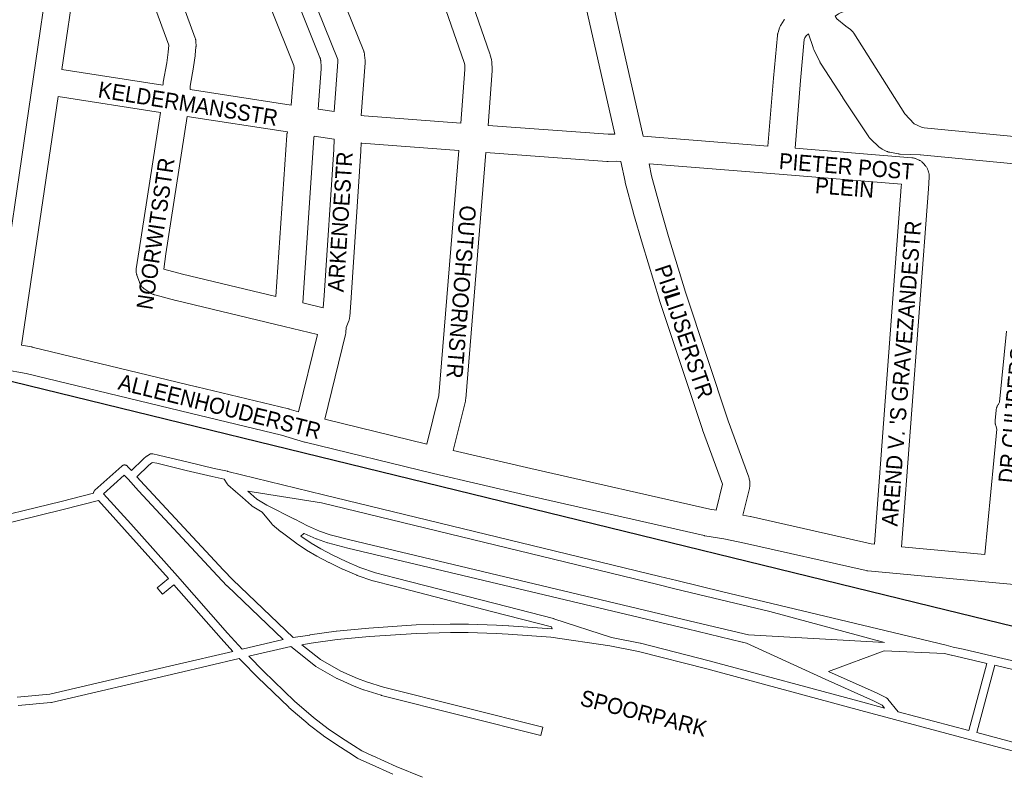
# Paper-space layout 'Layout1' of a CAD drawing. Header units: metres. Extents: x 123097 to 144122, y 392739 to 407589.
# Tile 224 of 256: x 132714 to 133186, y 396966 to 397327. Entities that reach past the tile are written whole.
import ezdxf
from ezdxf.enums import TextEntityAlignment as Align

# ---------------------------------------------------------------- set-up
doc = ezdxf.new("R2010")
doc.units = ezdxf.units.M
doc.header["$MEASUREMENT"] = 0
for name, color, linetype, lineweight in [('gs-anno-wegen algemeen tekst', 7, 'Continuous', 0), ('gs-knt-paden', 7, 'Continuous', 0), ('gs-knt-spoorlijn', 7, 'Continuous', 30), ('gs-knt-wegen algemeen', 7, 'Continuous', 0)]:
    doc.layers.add(name, color=color, linetype=linetype, lineweight=lineweight)
doc.styles.add('Style-Arial', font='arial.ttf')

psp = doc.layouts.get("Layout1")

# ---------------------------------------------------------------- linework, layer by layer
at = {"layer": 'gs-knt-paden', "color": 7, "linetype": 'Continuous', "flags": 128}
for points in [[(132691.898, 397086.213), (132734.066, 397096.439), (132749.563, 397100.427), (132749.565, 397100.452), (132749.574, 397100.547), (132749.588, 397100.642), (132749.606, 397100.735), (132749.629, 397100.828), (132749.656, 397100.92), (132749.688, 397101.01), (132749.724, 397101.099), (132749.764, 397101.186), (132749.808, 397101.271), (132749.856, 397101.354), (132749.908, 397101.434), (132749.964, 397101.512), (132750.023, 397101.587), (132750.086, 397101.659), (132750.152, 397101.728), (132750.222, 397101.794), (132763.102, 397113.426), (132763.174, 397113.488), (132763.25, 397113.547), (132763.328, 397113.602), (132763.409, 397113.654), (132763.492, 397113.701), (132763.577, 397113.745), (132763.664, 397113.784), (132763.753, 397113.82), (132763.843, 397113.851), (132763.935, 397113.877), (132764.028, 397113.899), (132764.122, 397113.917), (132764.217, 397113.931), (132764.312, 397113.939), (132764.408, 397113.944), (132764.503, 397113.943), (132764.599, 397113.938), (132764.694, 397113.929), (132764.789, 397113.915), (132764.883, 397113.897), (132764.976, 397113.874), (132765.067, 397113.847), (132765.158, 397113.815), (132765.246, 397113.779), (132765.333, 397113.739), (132765.418, 397113.695), (132765.501, 397113.647), (132765.581, 397113.595), (132765.659, 397113.539), (132765.734, 397113.48), (132765.806, 397113.417), (132765.875, 397113.351), (132765.941, 397113.281), (132767.718, 397111.313), (132773.395, 397116.747), (132773.447, 397116.795), (132773.5, 397116.841), (132775.002, 397118.089), (132775.068, 397118.141), (132775.136, 397118.191), (132775.206, 397118.237), (132776.436, 397119.022), (132776.52, 397119.073), (132776.607, 397119.12), (132776.695, 397119.162), (132776.786, 397119.2), (132776.879, 397119.234), (132776.973, 397119.263), (132777.068, 397119.287), (132777.165, 397119.307), (132777.262, 397119.322), (132777.36, 397119.332), (132777.458, 397119.337), (132777.556, 397119.338), (132777.655, 397119.333), (132777.753, 397119.324), (132777.85, 397119.31), (132777.947, 397119.291), (132780.747, 397118.678), (132780.789, 397118.669), (132794.917, 397115.259)], [(132776.124, 397113.794), (132770.413, 397108.328), (132774.04, 397104.312), (132811.938, 397063.538), (132816.378, 397058.834), (132816.38, 397058.832), (132816.383, 397058.829), (132845.271, 397031.193), (132853.311, 397032.391), (132853.326, 397032.393), (132865.878, 397034.167), (132865.961, 397034.177), (132881.548, 397035.719), (132881.615, 397035.725), (132904.184, 397037.201), (132904.266, 397037.204), (132920.588, 397037.598), (132920.645, 397037.599), (132929.255, 397037.562), (132929.305, 397037.561), (132942.694, 397037.165), (132942.739, 397037.163), (132948.537, 397036.862), (132948.576, 397036.86), (132969.201, 397035.385), (132969.276, 397035.378), (132969.337, 397035.37), (132969.045, 397036.367), (132941.015, 397043.543), (132941.011, 397043.544), (132893.632, 397055.775), (132883.618, 397058.4), (132883.551, 397058.419), (132883.484, 397058.44), (132875.905, 397061.005), (132875.824, 397061.035), (132875.744, 397061.068), (132869.011, 397064.017), (132868.953, 397064.043), (132862.492, 397067.117), (132862.435, 397067.145), (132856.644, 397070.132), (132856.592, 397070.159), (132856.54, 397070.189), (132851.74, 397073.034), (132851.689, 397073.065), (132851.64, 397073.097), (132846.646, 397076.472), (132846.605, 397076.5), (132846.564, 397076.53), (132839.482, 397081.847), (132839.433, 397081.884), (132839.386, 397081.924), (132835.241, 397085.454), (132835.175, 397085.513), (132835.111, 397085.574), (132835.05, 397085.639), (132834.993, 397085.706), (132830.356, 397091.335), (132825.56, 397094.23), (132825.481, 397094.281), (132825.403, 397094.335), (132825.329, 397094.393), (132825.257, 397094.454), (132820.912, 397098.35), (132817.688, 397101.149), (132817.664, 397101.17), (132814.009, 397104.448), (132813.946, 397104.507), (132813.885, 397104.569), (132813.826, 397104.634), (132813.771, 397104.702), (132813.718, 397104.772), (132813.669, 397104.843), (132812.166, 397107.141), (132806.515, 397108.376), (132806.48, 397108.384), (132793.977, 397111.35), (132779.866, 397114.756), (132777.898, 397115.187), (132777.475, 397114.917), (132776.124, 397113.794)], [(132794.917, 397115.259), (132807.391, 397112.3), (132813.827, 397110.893), (132813.875, 397110.882), (132859.841, 397099.646), (133020.985, 397060.527), (133020.997, 397060.524), (133029.129, 397058.498), (133051.195, 397053.131), (133074.658, 397047.498), (133158.226, 397027.549), (133158.293, 397027.532), (133161.687, 397026.596), (133166.467, 397025.525), (133166.486, 397025.521), (133180.657, 397022.201), (133199.168, 397017.895)], [(132820.797, 397025.556), (132840.523, 397030.172), (132813.564, 397055.963), (132813.528, 397055.998), (132813.492, 397056.035), (132809.009, 397060.784), (132771.086, 397101.586), (132771.066, 397101.607), (132766.121, 397107.083), (132764.304, 397109.095), (132754.408, 397100.158), (132767.493, 397085.668), (132789.829, 397060.605), (132789.837, 397060.595), (132813.804, 397033.343), (132820.797, 397025.556)], [(132857.826, 397082.21), (132862.944, 397080.403), (132872.456, 397077.96), (133035.041, 397039.256), (133035.048, 397039.255), (133061.407, 397032.872), (133063.48, 397032.454), (133128.675, 397028.763), (133073.722, 397043.588), (133050.254, 397049.223), (133050.248, 397049.224), (133028.173, 397054.593), (133028.162, 397054.596), (133020.031, 397056.622), (132858.889, 397095.74), (132823.586, 397101.352), (132827.8, 397097.574), (132832.659, 397094.64), (132845.961, 397087.989), (132846.002, 397087.967), (132852.161, 397084.707), (132857.819, 397082.213), (132857.823, 397082.212), (132857.826, 397082.21)], [(132850.404, 397081.09), (132850.35, 397081.117), (132848.948, 397079.768), (132853.841, 397076.462), (132858.539, 397073.677), (132864.249, 397070.733), (132870.652, 397067.686), (132877.277, 397064.785), (132884.706, 397062.27), (132894.64, 397059.666), (132942.013, 397047.437), (132970.113, 397040.243), (132970.177, 397040.225), (132970.241, 397040.206), (132997.887, 397031.122), (133011.63, 397028.487), (133011.689, 397028.475), (133011.749, 397028.46), (133044.613, 397020.056), (133044.639, 397020.049), (133118.332, 397000.134), (133128.673, 396997.374), (133127.517, 396998.812), (133123.47, 397000.885), (133100.244, 397011.162), (133100.215, 397011.175), (133062.595, 397028.531), (133060.575, 397028.939), (133060.499, 397028.955), (133034.106, 397035.347), (132871.507, 397074.054), (132871.473, 397074.062), (132861.858, 397076.531), (132861.773, 397076.555), (132861.689, 397076.583), (132856.411, 397078.447), (132856.34, 397078.473), (132856.27, 397078.503), (132850.473, 397081.058), (132850.411, 397081.087), (132850.408, 397081.088), (132850.404, 397081.09)], [(133130.384, 397001.661), (133135.241, 396995.621), (133169.071, 396986.591), (133177.72, 397018.761), (133165.579, 397021.605), (133160.761, 397022.684), (133160.666, 397022.707), (133157.448, 397023.595), (133128.594, 397024.742), (133128.563, 397024.743), (133101.907, 397014.822), (133125.149, 397004.538), (133125.201, 397004.514), (133125.253, 397004.489), (133129.732, 397002.194), (133129.814, 397002.149), (133129.894, 397002.101), (133129.972, 397002.048), (133130.048, 397001.993), (133130.12, 397001.933), (133130.19, 397001.871), (133130.257, 397001.805), (133130.321, 397001.736), (133130.378, 397001.668), (133130.381, 397001.665), (133130.384, 397001.661)], [(132893.048, 396965.632), (132881.717, 396970.836), (132876.329, 396973.22), (132876.252, 396973.256), (132876.177, 396973.295), (132876.103, 396973.337), (132876.031, 396973.383), (132871.982, 396976.069), (132866.212, 396979.685), (132866.142, 396979.73), (132859.777, 396984.098), (132859.735, 396984.127), (132859.693, 396984.158), (132852.512, 396989.648), (132852.464, 396989.686), (132852.416, 396989.726), (132843.255, 396997.668), (132843.216, 396997.703), (132843.178, 396997.739), (132828.23, 397012.128), (132828.189, 397012.168), (132820.668, 397019.833), (132820.654, 397019.848), (132819.441, 397021.11), (132789.611, 397014.118), (132729.372, 397000.061), (132729.28, 397000.041), (132729.188, 397000.027), (132729.095, 397000.016), (132713.394, 396998.607)], [(133198.265, 397013.978), (133181.637, 397017.846), (133172.955, 396985.555), (133218.212, 396973.475)], [(133217.187, 396969.588), (133169.973, 396982.19), (133133.569, 396991.907), (133117.287, 396996.253)]]:
    psp.add_lwpolyline(points, dxfattribs=at)
for points in [[(132713.035, 397002.61), (132728.595, 397004.007), (132788.695, 397018.032), (132816.334, 397024.51), (132810.807, 397030.665), (132810.793, 397030.681), (132788.11, 397056.473), (132782.673, 397051.954, -0.3545869), (132782.661, 397051.955), (132780.102, 397055.032, -0.3435902), (132780.103, 397055.045), (132785.443, 397059.484), (132764.496, 397082.989), (132751.944, 397096.888), (132735.054, 397092.542), (132735.027, 397092.536), (132701.077, 397084.303), (132691.994, 397082.1)], [(133117.287, 396996.253), (133043.604, 397016.165), (133010.812, 397024.551), (132997.045, 397027.19), (132968.837, 397031.381), (132948.309, 397032.849), (132942.553, 397033.148), (132929.212, 397033.542), (132920.656, 397033.579), (132904.405, 397033.187), (132881.911, 397031.715), (132866.399, 397030.181), (132853.896, 397028.414), (132849.473, 397027.755), (132858.346, 397020.719), (132868.106, 397015.085), (132876.059, 397011.551), (132880.385, 397009.899), (132888.57, 397007.339), (132964.969, 396988.153, -0.3679154), (132964.976, 396988.142), (132964.001, 396984.261, -0.3679181), (132963.991, 396984.254), (132887.535, 397003.454), (132887.48, 397003.468), (132887.425, 397003.485), (132879.126, 397006.081), (132879.067, 397006.1), (132879.009, 397006.121), (132874.575, 397007.814), (132874.525, 397007.834), (132874.476, 397007.855), (132866.377, 397011.454), (132866.313, 397011.484), (132866.25, 397011.516), (132866.188, 397011.55), (132856.208, 397017.311), (132856.124, 397017.362), (132856.043, 397017.418), (132855.964, 397017.477), (132844.105, 397026.882), (132824, 397022.177), (132831.039, 397015.004), (132845.928, 397000.671), (132855.003, 396992.804), (132862.094, 396987.383), (132868.382, 396983.069), (132874.138, 396979.461), (132874.182, 396979.433), (132878.111, 396976.827), (132883.356, 396974.507), (132883.382, 396974.496), (132894.677, 396969.308), (132907.34, 396964.288)]]:
    psp.add_lwpolyline(points, format="xyb", dxfattribs=at)
at = {"layer": 'gs-knt-spoorlijn', "color": 7, "linetype": 'Continuous', "flags": 128}
psp.add_lwpolyline([(126023.424, 398789.468), (133158.298, 397044.421), (133349.389, 396997.95), (133420.377, 396981.856), (133498.126, 396966.094), (133524.4, 396961.056), (133598.384, 396947.499), (133687.152, 396932.951), (133768.982, 396920.642), (133863.799, 396907.275), (133969.45, 396892.641)], dxfattribs=at)
at = {"layer": 'gs-knt-wegen algemeen', "color": 7, "linetype": 'Continuous', "flags": 128}
for points in [[(132969.048, 397465.576), (133013.023, 397271.674)], [(132999.449, 397272.658), (132956.489, 397462.09)], [(132892.765, 397439.733), (132904.317, 397412.605), (132904.4, 397412.399), (132904.477, 397412.19), (132939.587, 397311.043), (132939.669, 397310.789), (132939.741, 397310.533), (132940.286, 397308.417), (132940.347, 397308.159), (132940.398, 397307.898), (132940.437, 397307.635), (132940.466, 397307.371), (132940.484, 397307.106), (132940.641, 397303.844), (132940.649, 397303.577), (132940.645, 397303.311), (132940.631, 397303.045), (132938.667, 397276.825)], [(132925.684, 397277.798), (132927.617, 397303.618), (132927.512, 397305.814), (132927.2, 397307.025), (132892.25, 397407.71), (132881.385, 397433.226)], [(132841.728, 397405.912), (132841.759, 397405.697), (132842.897, 397402.246), (132879.086, 397312.388), (132879.185, 397312.126), (132879.273, 397311.859), (132879.349, 397311.589), (132879.413, 397311.316), (132879.466, 397311.041), (132879.507, 397310.763), (132879.536, 397310.485), (132879.747, 397307.893), (132879.762, 397307.641), (132879.768, 397307.389), (132879.764, 397307.136), (132879.75, 397306.888), (132879.75, 397306.884), (132879.75, 397306.881), (132877.872, 397281.513)], [(132864.958, 397283.427), (132866.728, 397307.341), (132866.639, 397308.442), (132830.741, 397397.577), (132830.682, 397397.731)], [(132824.606, 397393.109), (132858.054, 397309.437), (132858.151, 397309.18), (132858.236, 397308.918), (132858.311, 397308.653), (132858.374, 397308.385), (132858.426, 397308.115), (132858.467, 397307.843), (132858.496, 397307.569), (132858.715, 397304.975), (132858.731, 397304.719), (132858.738, 397304.462), (132858.734, 397304.206), (132858.72, 397303.95), (132857.294, 397284.562)], [(132844.383, 397286.52), (132845.698, 397304.392), (132845.604, 397305.506), (132813.825, 397385.003)], [(132781.668, 397364.223), (132798.299, 397318.635), (132798.396, 397318.348), (132798.48, 397318.056), (132798.55, 397317.761), (132798.606, 397317.463), (132798.649, 397317.163), (132798.677, 397316.861), (132798.691, 397316.558), (132798.723, 397315.209), (132798.724, 397314.952), (132798.715, 397314.694), (132798.696, 397314.438), (132798.32, 397310.491), (132798.284, 397310.193), (132797.532, 397304.897), (132797.497, 397304.673), (132795.894, 397295.657), (132795.826, 397294.028)], [(132720.637, 397299.049), (132728.833, 397355.143)], [(132782.878, 397296.034), (132782.904, 397296.638), (132782.922, 397296.929), (132782.954, 397297.218), (132782.998, 397297.505), (132784.658, 397306.84), (132785.373, 397311.875), (132785.69, 397315.207), (132769.897, 397358.498)], [(132740.975, 397348.187), (132734.452, 397303.546)], [(133119.347, 397333.014), (133117.64, 397333.031), (133113.616, 397332.597), (133110.221, 397331.751), (133107.92, 397330.902), (133106.719, 397330.38), (133104.992, 397329.11), (133105.787, 397327.981), (133110.189, 397324.323), (133112.348, 397322.759), (133112.594, 397322.571), (133112.831, 397322.372), (133113.058, 397322.162), (133113.276, 397321.941), (133113.482, 397321.71), (133113.677, 397321.47), (133113.861, 397321.221), (133114.032, 397320.963), (133138.399, 397282.376), (133142.941, 397277.597), (133144.68, 397276.71), (133146.825, 397275.714)], [(133072.856, 397266.865), (133075.541, 397299.449), (133075.545, 397299.492), (133077.362, 397319.873), (133077.396, 397320.178), (133077.445, 397320.48), (133077.508, 397320.78), (133077.584, 397321.077), (133077.675, 397321.369), (133078.432, 397323.621), (133078.529, 397323.89), (133078.638, 397324.155), (133078.758, 397324.414), (133078.89, 397324.668), (133079.032, 397324.916), (133080.568, 397327.454), (133080.73, 397327.71)], [(133145.978, 397262.727), (133145.78, 397262.734), (133136.219, 397263.058), (133135.901, 397263.076), (133135.584, 397263.11), (133135.269, 397263.16), (133131.227, 397263.899), (133130.939, 397263.959), (133130.654, 397264.031), (133130.373, 397264.116), (133130.096, 397264.214), (133129.823, 397264.324), (133129.556, 397264.446), (133127.621, 397265.385), (133127.368, 397265.515), (133127.122, 397265.655), (133126.881, 397265.806), (133126.648, 397265.967), (133126.422, 397266.138), (133126.203, 397266.319), (133125.993, 397266.509), (133122.171, 397270.119), (133121.96, 397270.328), (133121.759, 397270.546), (133121.567, 397270.773), (133121.387, 397271.009), (133121.217, 397271.252), (133108.738, 397290.054), (133108.688, 397290.131), (133098.064, 397306.637), (133097.928, 397306.857), (133097.801, 397307.082), (133097.684, 397307.312), (133094.786, 397313.271), (133094.661, 397313.544), (133094.548, 397313.823), (133094.449, 397314.107), (133092.288, 397320.757), (133091.155, 397319.8), (133090.545, 397318.792), (133090.262, 397317.95), (133088.515, 397298.358), (133085.833, 397265.818), (133141.875, 397261.28), (133142.176, 397261.248), (133142.476, 397261.203), (133142.774, 397261.143), (133143.068, 397261.07), (133143.359, 397260.983), (133143.645, 397260.882), (133143.927, 397260.769), (133145.003, 397260.305), (133145.277, 397260.179), (133145.545, 397260.04), (133145.807, 397259.89), (133146.061, 397259.727), (133146.307, 397259.553), (133146.545, 397259.367), (133146.775, 397259.171), (133146.994, 397258.964), (133147.204, 397258.747), (133147.404, 397258.521), (133148.392, 397257.348), (133148.59, 397257.101), (133148.775, 397256.846), (133148.948, 397256.581), (133149.107, 397256.309), (133149.254, 397256.029), (133149.386, 397255.743), (133149.505, 397255.45), (133149.609, 397255.152), (133149.846, 397254.417), (133149.935, 397254.115), (133150.01, 397253.81), (133150.069, 397253.501), (133150.114, 397253.19), (133150.144, 397252.877), (133150.158, 397252.562), (133150.158, 397252.248), (133150.142, 397251.934), (133149.729, 397246.41)], [(132734.452, 397303.546), (132782.878, 397296.034)], [(132701.834, 397170.79), (132720.636, 397299.042)], [(132720.636, 397299.042), (132720.636, 397299.045), (132720.637, 397299.049)], [(132720.636, 397299.042), (132720.636, 397299.045), (132720.637, 397299.049)], [(132795.826, 397294.028), (132844.383, 397286.52)], [(132781.645, 397283.049), (132732.566, 397290.664), (132715.083, 397171.405)], [(132857.294, 397284.562), (132864.958, 397283.427)], [(132856.946, 397176.516), (132841.031, 397180.351), (132789.151, 397192.852), (132789.03, 397192.883), (132778.955, 397195.516), (132778.664, 397195.599), (132778.378, 397195.696), (132778.096, 397195.805), (132777.819, 397195.928), (132777.549, 397196.064), (132777.285, 397196.212), (132777.029, 397196.372), (132774.123, 397198.279), (132773.874, 397198.451), (132773.633, 397198.635), (132773.4, 397198.83), (132773.177, 397199.035), (132772.964, 397199.251), (132772.76, 397199.476), (132772.568, 397199.71), (132772.387, 397199.954), (132772.217, 397200.205), (132772.059, 397200.464), (132771.914, 397200.73), (132771.781, 397201.003), (132771.661, 397201.281), (132771.553, 397201.565), (132770.374, 397204.924), (132770.278, 397205.223), (132770.195, 397205.525), (132770.128, 397205.832), (132770.075, 397206.141), (132770.037, 397206.453), (132770.015, 397206.766), (132770.007, 397207.08), (132770.015, 397207.393), (132770.037, 397207.706), (132770.075, 397208.018), (132771.394, 397217.076), (132771.403, 397217.138), (132781.645, 397283.049)], [(132794.512, 397281.057), (132784.274, 397215.169), (132783.213, 397207.887), (132783.281, 397207.842), (132792.262, 397205.495), (132836.996, 397194.716)], [(132836.996, 397194.716), (132842.248, 397272.178), (132842.272, 397272.45), (132842.308, 397272.721), (132842.354, 397272.989), (132842.482, 397273.64), (132794.512, 397281.057)], [(132877.872, 397281.513), (132879.247, 397281.309), (132925.684, 397277.798)], [(132938.667, 397276.825), (132996.241, 397272.548), (132999.449, 397272.658)], [(133146.825, 397275.714), (133146.829, 397275.712)], [(133146.825, 397275.714), (133146.829, 397275.712)], [(133146.829, 397275.712), (133147.645, 397275.634), (133222.117, 397268.473), (133222.299, 397268.453), (133222.481, 397268.428), (133239.559, 397265.809)], [(132864.949, 397270.266), (132855.366, 397271.686), (132855.21, 397270.889), (132849.836, 397191.622)], [(132859.663, 397189.254), (132860.134, 397195.155), (132864.72, 397265.302), (132864.949, 397270.266)], [(133013.023, 397271.674), (133072.856, 397266.865)], [(132877.895, 397268.356), (132877.723, 397264.64), (132877.716, 397264.515), (132873.123, 397194.259), (132873.116, 397194.166), (132872.381, 397184.954), (132872.349, 397184.64), (132872.301, 397184.328), (132872.238, 397184.018), (132872.16, 397183.712), (132872.067, 397183.41), (132871.959, 397183.113), (132870.723, 397179.933), (132870.498, 397177.44), (132870.471, 397177.2), (132870.436, 397176.96), (132870.392, 397176.723), (132870.34, 397176.491), (132870.339, 397176.486), (132870.338, 397176.483), (132860.463, 397135.906)], [(132924.666, 397264.818), (132878.032, 397268.344), (132877.895, 397268.356)], [(132909.305, 397123.976), (132915.034, 397147.216), (132924.666, 397264.818)], [(132937.65, 397263.845), (132927.968, 397145.632), (132927.942, 397145.374), (132927.905, 397145.116), (132927.858, 397144.86), (132927.801, 397144.606), (132921.97, 397120.956)], [(133002.356, 397259.469), (133000.074, 397259.652), (132996.334, 397259.524), (132996.099, 397259.52), (132995.864, 397259.525), (132995.629, 397259.538), (132937.65, 397263.845)], [(133145.986, 397262.727), (133145.983, 397262.727), (133145.98, 397262.727), (133145.978, 397262.727)], [(133145.986, 397262.727), (133145.983, 397262.727), (133145.98, 397262.727), (133145.978, 397262.727)], [(133236.192, 397253.153), (133220.688, 397255.53), (133145.986, 397262.727)], [(133048.015, 397092.287), (133051.038, 397104.659), (133041.484, 397130.776), (133041.42, 397130.96), (133020.866, 397192.833), (133020.815, 397192.992), (133012.673, 397219.781), (133012.639, 397219.897), (133008.465, 397234.605), (133008.443, 397234.687), (133004.462, 397249.448), (133004.416, 397249.629), (133004.375, 397249.811), (133002.356, 397259.469)], [(133015.885, 397258.382), (133017.081, 397252.658), (133021.002, 397238.118), (133025.148, 397223.509), (133033.248, 397196.858), (133053.745, 397135.157), (133063.631, 397108.132), (133063.718, 397107.877), (133063.795, 397107.619), (133063.861, 397107.357), (133063.916, 397107.093), (133064.099, 397106.115), (133064.144, 397105.845), (133064.177, 397105.572), (133064.199, 397105.298), (133064.209, 397105.024), (133064.208, 397104.75), (133064.195, 397104.475), (133064.171, 397104.202), (133064.086, 397103.434), (133064.049, 397103.155), (133064, 397102.879), (133063.94, 397102.609), (133063.939, 397102.605), (133063.938, 397102.601)], [(133078.285, 397253.368), (133015.885, 397258.382)], [(133078.292, 397253.367), (133078.288, 397253.367), (133078.285, 397253.368)], [(133078.292, 397253.367), (133078.288, 397253.367), (133078.285, 397253.368)], [(133136.746, 397247.38), (133136.838, 397248.625), (133078.292, 397253.367)], [(133123.932, 397075.907), (133136.745, 397247.374)], [(133136.745, 397247.374), (133136.745, 397247.377), (133136.746, 397247.38)], [(133136.745, 397247.374), (133136.745, 397247.377), (133136.746, 397247.38)], [(133149.728, 397246.403), (133136.899, 397074.713)], [(133149.729, 397246.41), (133149.729, 397246.407), (133149.728, 397246.403)], [(133149.729, 397246.41), (133149.729, 397246.407), (133149.728, 397246.403)], [(132849.836, 397191.622), (132859.663, 397189.254)], [(132847.904, 397139.361), (132856.946, 397176.516)], [(133176.811, 397071.042), (133182.545, 397131.18), (133182.012, 397132.907), (133181.934, 397133.18), (133181.868, 397133.456), (133181.814, 397133.735), (133181.773, 397134.016), (133181.743, 397134.299), (133181.727, 397134.582), (133181.722, 397134.866), (133181.73, 397135.15), (133181.75, 397135.434), (133182.187, 397140.101), (133182.222, 397140.395), (133182.269, 397140.688), (133182.33, 397140.978), (133182.405, 397141.265), (133182.492, 397141.549), (133182.592, 397141.828), (133182.704, 397142.102), (133182.829, 397142.371), (133182.966, 397142.634), (133183.115, 397142.89), (133183.275, 397143.14), (133183.853, 397143.993), (133187.111, 397178.044)], [(132715.083, 397171.405), (132719.772, 397170.569), (132719.964, 397170.532), (132720.155, 397170.489)], [(132720.155, 397170.489), (132799.013, 397151.48), (132799.017, 397151.479), (132842.968, 397140.854), (132843.152, 397140.806), (132843.335, 397140.753), (132847.904, 397139.361)], [(132860.463, 397135.906), (132909.305, 397123.976)], [(132921.97, 397120.956), (132959.246, 397112.278), (133044.977, 397092.788), (133048.015, 397092.287)], [(133063.938, 397102.601), (133060.833, 397089.894)], [(133060.833, 397089.894), (133064.285, 397089.183), (133064.407, 397089.157), (133122.382, 397076.05), (133123.932, 397075.907)], [(133136.899, 397074.713), (133176.811, 397071.042)]]:
    psp.add_lwpolyline(points, dxfattribs=at)
psp.add_lwpolyline([(133217.032, 397054.177), (133182.071, 397057.483), (133129.334, 397062.334), (133120.764, 397063.123), (133120.483, 397063.155), (133120.203, 397063.2), (133119.926, 397063.256), (133061.596, 397076.444), (133051.719, 397078.479), (133042.664, 397079.974), (133042.472, 397080.009), (133042.281, 397080.049), (132956.343, 397099.586), (132956.31, 397099.594), (132912.595, 397109.771), (132912.526, 397109.787), (132851.055, 397124.801), (132850.879, 397124.849), (132850.703, 397124.898), (132839.723, 397128.243), (132795.959, 397138.823), (132717.295, 397157.785), (132706.583, 397159.695, -0.3717869)], format="xyb", dxfattribs=at)

# ---------------------------------------------------------------- texts
at = {"layer": 'gs-anno-wegen algemeen tekst', "color": 7, "style": 'Style-Arial', "width": 0.909091}
for s, rotation, p in [('KELDERMANSSTR', 350.8626, (132794.914, 397287.218)), ('ARKENOESTR', 86.19009, (132867.823, 397230.537)), ('PIETER POST', 355.4057, (133110.438, 397257.165)), ('NOORWITSSTR', 81.5701, (132779.279, 397224.9)), ('PLEIN', 355.469, (133109.622, 397247)), ('OUTSHOORNSTR', 265.4482, (132925.856, 397196.941)), ("AREND V. 'S GRAVEZANDESTR", 85.51617, (133136.82, 397157.834)), ('PIJLIJSERSTR', 288.45512, (133032.676, 397177.903)), ('I', 286.96088, (133026.924, 397195.377)), ('DR CUIJPERS', 84.68408, (133190.078, 397137.833)), ('ALLEENHOUDERSTR', 346.0068, (132810.1, 397141.994))]:
    psp.add_text(s, height=7.7, rotation=rotation, dxfattribs=at).set_placement(p, align=Align.MIDDLE_CENTER)
at = {"layer": 'gs-anno-wegen algemeen tekst', "color": 7, "linetype": 'Continuous', "style": 'Style-Arial', "width": 0.909091}
psp.add_text('SPOORPARK', height=7.7, rotation=345.76766, dxfattribs=at).set_placement((133013.286, 396994.882), align=Align.MIDDLE_CENTER)

doc.saveas('drawing.dxf')
